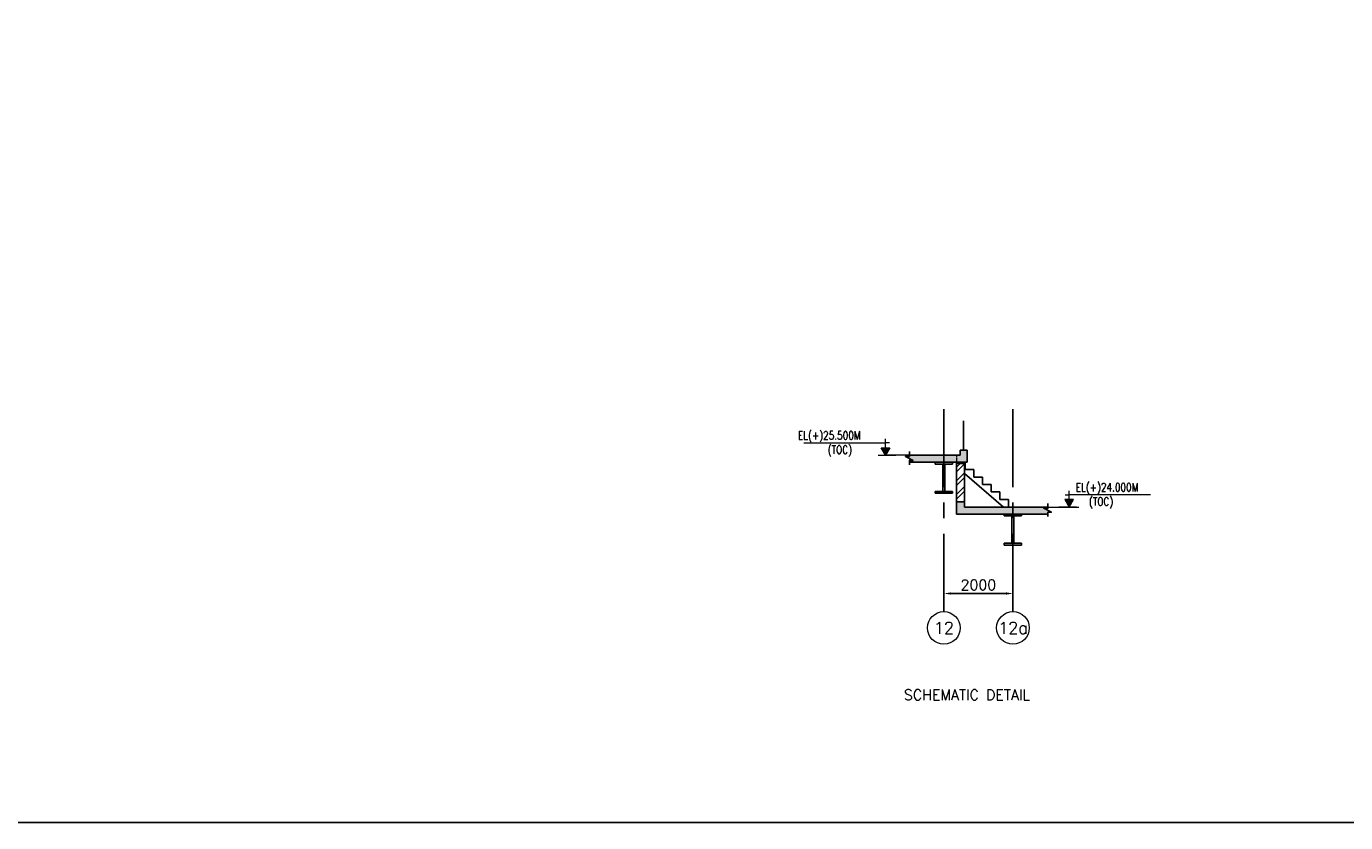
# Model space of a CAD drawing. Header units: inches. Extents: x 0 to 1544102, y -487208 to 23144100.
# Tile 93 of 256: x 499164 to 537340, y -117415 to -94381. Entities that reach past the tile are written whole.
import ezdxf
from ezdxf.enums import TextEntityAlignment as Align

# ---------------------------------------------------------------- set-up
doc = ezdxf.new("R2010")
doc.units = ezdxf.units.IN
doc.header["$LTSCALE"] = 1800
doc.header["$MEASUREMENT"] = 0
for name, pattern in [('1 NORTH ELEVATION$0$NORTH ELEVATION$0$PHANTOM2', [1.25, 0.625, -0.125, 0.125, -0.125, 0.125, -0.125]), ('CENTER', [2, 1.25, -0.25, 0.25, -0.25]), ('DASH', [0.35, 0.25, -0.1])]:
    doc.linetypes.add(name, pattern=pattern)
doc.layers.get('0').update_dxf_attribs({"color": 253, "lineweight": 9})
for name, color, linetype in [('1', 7, 'Continuous'), ('GRID', 251, 'CENTER'), ('HATCH CUT OUT', 5, 'Continuous'), ('PURL', 6, 'Continuous'), ('STAIR', 2, 'Continuous'), ('TEXT', 3, 'Continuous'), ('WALL', 6, 'Continuous')]:
    doc.layers.add(name, color=color, linetype=linetype)
for name, color, linetype, lineweight in [('1 ELEVATION GRID', 11, '1 NORTH ELEVATION$0$NORTH ELEVATION$0$PHANTOM2', 13), ('1 ELEVATION LEVEL', 1, 'Continuous', 13), ('CL', 8, 'CENTER', 15), ('DIM', 4, 'Continuous', 18), ('HIDDEN', 8, 'DASH', 9), ('WALL HATCH', 251, 'Continuous', 13)]:
    doc.layers.add(name, color=color, linetype=linetype, lineweight=lineweight)
doc.styles.add('COMPLEX', font='complex')
doc.styles.add('ROAMNS', font='ROMANS.shx')
doc.styles.add('ROMANS', font='romans.shx')
doc.styles.get("Standard").update_dxf_attribs({"font": 'arial.ttf'})
doc.linetypes.add('FENCELINE1', pattern='A,0.25,-0.1,[133,ltypeshp.shx,S=0.1,R=0,X=-0.1,Y=0],-0.1,1', length=1.45)
doc.dimstyles.new('DIM INT 1', dxfattribs={"dimtxt": 300, "dimasz": 200, "dimexe": 100, "dimexo": 100, "dimgap": 100, "dimtad": 1, "dimdec": 0, "dimzin": 13, "dimdsep": 46, "dimlunit": 5, "dimtxsty": 'ROAMNS', "dimblk1": 'CLOSEDBLANK', "dimcen": 0.09, "dimclrd": 9, "dimclre": 9, "dimclrt": 4, "dimadec": 0, "dimazin": 0, "dimtfac": 1, "dimtdec": 0, "dimtix": 1, "dimtmove": 2, "dimatfit": 3, "dimfxl": 1, "dimtolj": 1, "dimtzin": 13, "dimarcsym": 0})

# ---------------------------------------------------------------- blocks, each defined once
blk = doc.blocks.new('GRD')
at = {"layer": 'CL', "linetype": 'Continuous'}
blk.add_circle((0, 419.99985), 419.99985, dxfattribs=at)
at = {"layer": 'CL', "color": 4, "style": 'COMPLEX'}
blk.add_attdef('GRD', text='', height=300, dxfattribs=at).set_placement((0, 419.99985), align=Align.MIDDLE)
blk = doc.blocks.new('*D2288')
at = {"layer": 'DIM', "color": 9, "lineweight": -2, "transparency": 16777216}
for p, q in [((525714, -110759), (525714, -110887)), ((525914, -110787), (527514, -110787)), ((527714, -110759), (527714, -110887))]:
    blk.add_line(p, q, dxfattribs=at)
at = {"layer": 'DIM', "color": 9, "transparency": 16777216}
for points in [[(525914, -110754), (525914, -110820), (525714, -110787)], [(527514, -110754), (527514, -110820), (527714, -110787)]]:
    blk.add_solid(points, dxfattribs=at)
at = {"layer": 'DIM', "color": 4, "transparency": 16777216, "insert": (526714, -110537), "char_height": 300, "attachment_point": 5, "style": 'ROAMNS'}
blk.add_mtext('\\A1;2000', dxfattribs=at)
blk = doc.blocks.new('_ClosedBlank')
at = {"color": 0, "linetype": 'ByBlock', "lineweight": -2}
for p, q in [((-1, 0.17), (0, 0)), ((-1, 0.17), (-1, -0.17)), ((0, 0), (-1, -0.17))]:
    blk.add_line(p, q, dxfattribs=at)
blk = doc.blocks.new('*U2291')
at = {"color": 1, "linetype": 'Continuous'}
for p, q in [((28.17, -1.04), (28.17, 5)), ((-1.77, 3.5), (28.17, 3.5)), ((29.67, 3.5), (28.17, 3.5)), ((25.49, -1.04), (31.96, -1.04))]:
    blk.add_line(p, q, dxfattribs=at)
blk.add_lwpolyline([(26.58, 1.71), (29.75, 1.71), (28.17, -1.04)], close=True, dxfattribs=at)
blk.add_solid([(28.17, -1.04), (29.75, 1.71), (26.58, 1.71)], dxfattribs=at)
at = {"color": 4, "linetype": 'Continuous'}
blk.add_attdef('(+)', text='', height=2.75, dxfattribs=at).set_placement((7.61, 6.26), align=Align.MIDDLE_LEFT)
at = {"color": 3, "linetype": 'Continuous'}
blk.add_attdef('TOC', text='', height=2.5, rotation=360, dxfattribs=at).set_placement((7.7, 1.6), align=Align.MIDDLE_LEFT)
blk = doc.blocks.new('*U2292')
at = {"color": 1, "linetype": 'Continuous'}
for p, q in [((3.8, -1.04), (3.8, 5)), ((2.3, 3.5), (3.8, 3.5)), ((33.73, 3.5), (3.8, 3.5)), ((6.47, -1.04), (0, -1.04))]:
    blk.add_line(p, q, dxfattribs=at)
blk.add_lwpolyline([(5.39, 1.71), (2.21, 1.71), (3.8, -1.04)], close=True, dxfattribs=at)
blk.add_solid([(3.8, -1.04), (2.21, 1.71), (5.39, 1.71)], dxfattribs=at)
at = {"color": 4, "linetype": 'Continuous'}
blk.add_attdef('(+)', text='', height=2.75, dxfattribs=at).set_placement((7.61, 6.26), align=Align.MIDDLE_LEFT)
at = {"color": 3, "linetype": 'Continuous'}
blk.add_attdef('TOC', text='', height=2.5, rotation=360, dxfattribs=at).set_placement((7.7, 1.6), align=Align.MIDDLE_LEFT)

msp = doc.modelspace()

# ---------------------------------------------------------------- hatches: boundary and pattern name
at = {"layer": 'HATCH CUT OUT'}
h = msp.add_hatch(color=256, dxfattribs=at)
h.dxf.hatch_style = 1
h.paths.add_polyline_path([(528605.38, -108320.99), (528723.49, -108320.99), (528723.49, -108287.99), (526313.7, -108287.99), (526313.7, -108137.99), (526083.7, -108137.99), (526083.7, -108487.99), (528723.64, -108487.99), (528723.64, -108438.49), (528826.1, -108438.49)])
h.paths.add_polyline_path([(524719.11, -106938.49), (524719.11, -106987.99), (526383.7, -106987.99), (526383.7, -106637.99), (526183.7, -106637.99), (526183.7, -106787.99), (524718.96, -106787.99), (524718.96, -106820.99), (524600.85, -106820.99), (524821.57, -106938.49)])
h = msp.add_hatch(dxfattribs=at)
h.set_pattern_fill('AR-SAND', color=256, scale=5)
h.set_pattern_definition([(37.5, (0, 0), (-0.31496679, 9.63411885), [0, -7.6, 0, -8.5, 0, -8.125]), (7.5, (0, 0), (8.84888353, 14.11073033), [0, -4.1, 0, -6.85, 0, -2.625]), (327.5, (-6.15, 0), (15.57070931, 0.02829527), [0, -2.5, 0, -9, 0, -11.75]), (317.5, (-6.15, 0), (15.03063302, 4.38837782), [0, -1.25, 0, -5.9, 0, -6.75])])
h.paths.add_polyline_path([(526313.7, -106987.99), (526083.7, -106987.99), (526083.7, -107026.37), (526313.7, -107026.37)])
at = {"layer": 'WALL HATCH'}
h = msp.add_hatch(dxfattribs=at)
h.set_pattern_fill('ANSI32', color=256, scale=750, style=0)
h.paths.add_polyline_path([(526083.7, -108137.99), (526313.7, -108137.99), (526313.7, -107026.37), (526083.7, -107026.37)])

# ---------------------------------------------------------------- linework, layer by layer
at = {"layer": '1'}
for p, q in [((526183.7, -106787.99), (524718.96, -106787.99)), ((526183.7, -106787.99), (526183.7, -106637.99)), ((526383.7, -106637.99), (526183.7, -106637.99)), ((526383.7, -106787.99), (526383.7, -106637.99)), ((526383.7, -106987.99), (526383.7, -106787.99)), ((526383.7, -106987.99), (524719.11, -106987.99)), ((526333.7, -106987.99), (526333.7, -107202.99)), ((526583.7, -107202.99), (526333.7, -107202.99)), ((526583.7, -107202.99), (526583.7, -107417.99)), ((527441.97, -108287.99), (526313.7, -107317.69)), ((526833.7, -107417.99), (526583.7, -107417.99)), ((526833.7, -107417.99), (526833.7, -107632.99)), ((527083.7, -107632.99), (526833.7, -107632.99)), ((527083.7, -107632.99), (527083.7, -107847.99)), ((527333.7, -107847.99), (527083.7, -107847.99)), ((527333.7, -107847.99), (527333.7, -108062.99)), ((526083.7, -108137.99), (526083.7, -108487.99)), ((526313.7, -108137.99), (526083.7, -108137.99)), ((526313.7, -108137.99), (526313.7, -108287.99)), ((528723.49, -108287.99), (526313.7, -108287.99)), ((527583.7, -108062.99), (527333.7, -108062.99)), ((527583.7, -108062.99), (527583.7, -108277.99)), ((528723.49, -108487.99), (526083.7, -108487.99))]:
    msp.add_line(p, q, dxfattribs=at)
msp.add_lwpolyline([(344425.72, 64006.94), (737609.08, 64006.94), (737609.08, -117414.74), (344425.72, -117414.74)], close=True, dxfattribs=at)
for points in [[(524718.96, -106681.79), (524718.96, -106820.99), (524600.85, -106820.99), (524821.57, -106938.49), (524719.11, -106938.49), (524719.11, -107060.31)], [(528723.49, -108181.79), (528723.49, -108320.99), (528605.38, -108320.99), (528826.1, -108438.49), (528723.64, -108438.49), (528723.64, -108560.31)]]:
    msp.add_lwpolyline(points, dxfattribs=at)
at = {"layer": '1 ELEVATION GRID', "ltscale": 5}
for p, q in [((524868.96, -106787.99), (524021.44, -106787.99)), ((528723.49, -108287.99), (529621.42, -108287.99))]:
    msp.add_line(p, q, dxfattribs=at)
at = {"layer": 'GRID'}
for p, q in [((525713.7, -105456.64), (525713.7, -111310.39)), ((527713.7, -105456.64), (527713.7, -111310.39))]:
    msp.add_line(p, q, dxfattribs=at)
at = {"layer": 'HATCH CUT OUT'}
msp.add_lwpolyline([(526083.7, -106987.99), (526313.7, -106987.99), (526313.7, -107026.37), (526083.7, -107026.37)], close=True, dxfattribs=at)
at = {"layer": 'HIDDEN', "ltscale": 0.1}
for p in [(526083.7, -106787.99), (526333.7, -106987.99)]:
    msp.add_line(p, (526083.7, -106987.99), dxfattribs=at)
at = {"layer": 'PURL', "color": 4}
for p, q in [((525463.7, -106987.99), (525463.7, -107043.99)), ((525463.7, -106987.99), (525963.7, -106987.99)), ((525463.7, -107043.99), (525963.7, -107043.99)), ((525685.7, -107831.99), (525685.7, -107043.99)), ((525741.7, -107831.99), (525741.7, -107043.99)), ((525963.7, -107043.99), (525963.7, -106987.99)), ((525463.7, -107831.99), (525963.7, -107831.99)), ((525463.7, -107831.99), (525463.7, -107887.99)), ((525463.7, -107887.99), (525963.7, -107887.99)), ((525463.7, -107887.99), (525963.7, -107887.99)), ((525963.7, -107831.99), (525963.7, -107887.99)), ((527463.7, -108487.99), (527463.7, -108543.99)), ((527463.7, -108487.99), (527963.7, -108487.99)), ((527463.7, -108543.99), (527963.7, -108543.99)), ((527685.7, -109331.99), (527685.7, -108543.99)), ((527741.7, -109331.99), (527741.7, -108543.99)), ((527963.7, -108543.99), (527963.7, -108487.99)), ((527463.7, -109331.99), (527963.7, -109331.99)), ((527463.7, -109331.99), (527463.7, -109387.99)), ((527463.7, -109387.99), (527963.7, -109387.99)), ((527463.7, -109387.99), (527963.7, -109387.99)), ((527963.7, -109331.99), (527963.7, -109387.99))]:
    msp.add_line(p, q, dxfattribs=at)
at = {"layer": 'STAIR', "linetype": 'FENCELINE1', "ltscale": 0.25}
for p, q in [((526283.7, -106637.99), (526283.7, -105787.99)), ((526283.7, -105787.99), (526283.7, -106637.99))]:
    msp.add_line(p, q, dxfattribs=at)
at = {"layer": 'WALL'}
for p, q in [((526083.7, -108137.99), (526083.7, -107026.37)), ((526313.7, -108137.99), (526313.7, -107026.37))]:
    msp.add_line(p, q, dxfattribs=at)

# ---------------------------------------------------------------- block references
at = {"layer": '1 ELEVATION LEVEL'}
ref = msp.add_blockref('*U2291', (521803.61, -106706.35), dxfattribs=dict(at, xscale=78.74015748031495, yscale=78.74015748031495, zscale=78.74015748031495))
ref.add_attrib('TOC', '(TOC)', dxfattribs={"layer": '0', "color": 3, "linetype": 'Continuous', "height": 236.22, "style": 'ROMANS', "width": 0.8}).set_placement((522351.35, -106626.83), align=Align.MIDDLE_LEFT)
ref.add_attrib('(+)', 'EL(+)25.500M', dxfattribs={"layer": '0', "color": 4, "linetype": 'Continuous', "height": 236.2205, "style": 'ROMANS', "width": 0.8}).set_placement((521489.85, -106213.35), align=Align.MIDDLE_LEFT)
ref = msp.add_blockref('*U2292', (529040.58, -108206.35), dxfattribs=dict(at, xscale=78.74015748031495, yscale=78.74015748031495, zscale=78.74015748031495))
ref.add_attrib('TOC', '(TOC)', dxfattribs={"layer": '0', "color": 3, "linetype": 'Continuous', "height": 236.22, "style": 'ROMANS', "width": 0.8}).set_placement((529911.46, -108126.83), align=Align.MIDDLE_LEFT)
ref.add_attrib('(+)', 'EL(+)24.000M', dxfattribs={"layer": '0', "color": 4, "linetype": 'Continuous', "height": 236.2205, "style": 'ROMANS', "width": 0.8}).set_placement((529529.09, -107713.35), align=Align.MIDDLE_LEFT)
at = {"layer": 'DIM', "xscale": 1.125, "yscale": 1.125, "zscale": 1.125}
for p, values in [((525713.83, -112255.39), {'GRD': '12'}), ((527713.8, -112255.39), {'GRD': '12a'})]:
    msp.add_blockref('GRD', p, dxfattribs=at).add_auto_attribs(values)

# ---------------------------------------------------------------- texts
at = {"layer": 'TEXT', "insert": (524557.53, -113568.78), "char_height": 300, "width": 6129.9815, "attachment_point": 1, "style": 'ROAMNS'}
msp.add_mtext('SCHEMATIC DETAIL ', dxfattribs=at)

# ---------------------------------------------------------------- dimensions: what is measured, and where the dimension line sits
at = {"layer": 'DIM'}
dim = msp.add_linear_dim(base=(527713.7, -110787.09), p1=(525713.7, -110658.71), p2=(527713.7, -110658.71), dimstyle='DIM INT 1', dxfattribs=at)
dim.commit()
dim.dimension.update_dxf_attribs({"geometry": '*D2288', "text_midpoint": (526713.7, -110537.09)})

doc.saveas('drawing.dxf')
